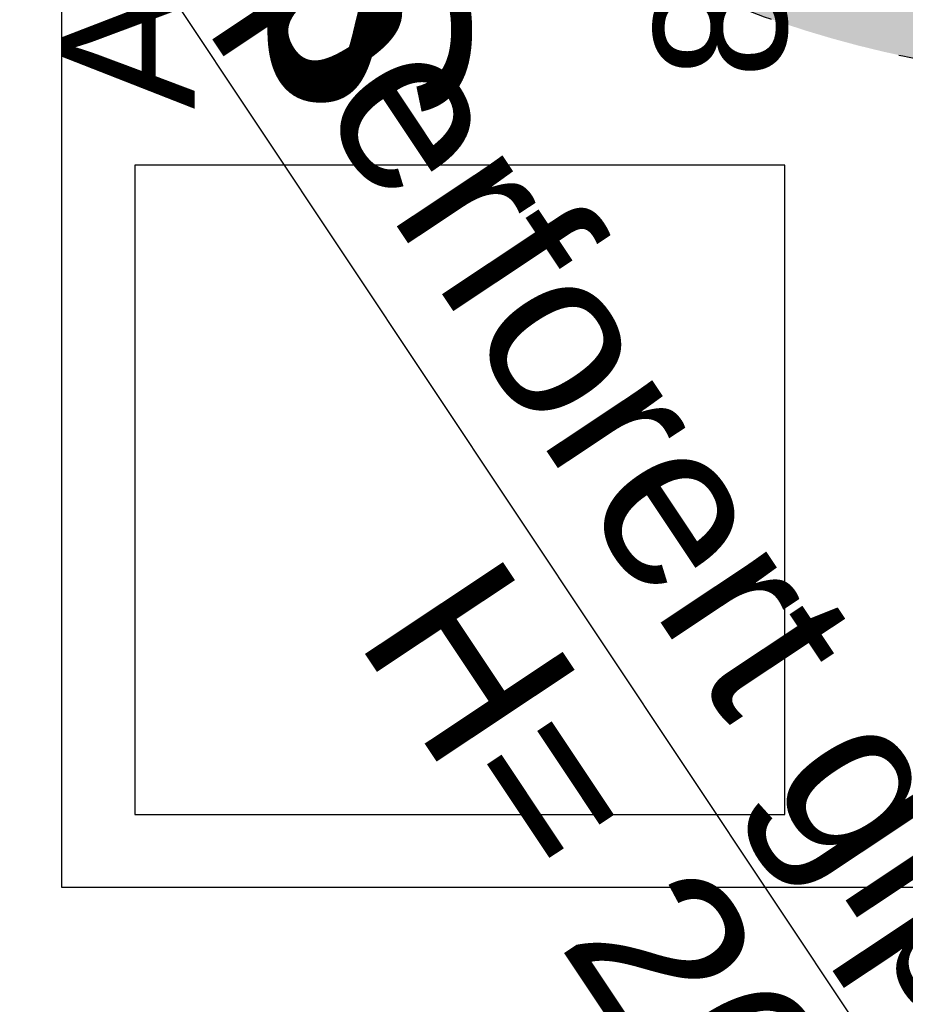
# Model space of a CAD drawing. Header units: millimetres. Extents: x -173281 to 144469, y -85977 to 83288.
# Tile 45 of 88: x -72770 to -72102, y -43380 to -42637. Entities that reach past the tile are written whole.
import ezdxf
from ezdxf.enums import TextEntityAlignment as Align

# ---------------------------------------------------------------- set-up
doc = ezdxf.new("R2010")
doc.units = ezdxf.units.MM
doc.header["$LTSCALE"] = 0.5
doc.header["$MEASUREMENT"] = 0
doc.linetypes.add('PLINE', pattern=[0])
doc.linetypes.add('Stipling', pattern=[400, 200, -200])
for name, color, linetype in [('256- Faste himlinger og overflatebehandling(Nye konstruksjoner)', 7, 'Continuous'), ('279- Annet fast inventar(Nye konstruksjoner)', 7, 'Continuous'), ('862- M___Nettoareal(Nye konstruksjoner)', 7, 'Continuous'), ('862- M___Nettoareal(Tekst)(Nye konstruksjoner)', 7, 'Continuous')]:
    doc.layers.add(name, color=color, linetype=linetype)
doc.styles.add('GENERATED_STYLE_1', font='arial.ttf')

# ---------------------------------------------------------------- blocks, each defined once
blk = doc.blocks.new('Song_kontor_A-126_130', base_point=(-72463.16, -42127.26))
at = {"layer": '862- M___Nettoareal(Tekst)(Nye konstruksjoner)', "insert": (-72321.02, -42681.93), "char_height": 100, "attachment_point": 1, "rotation": 90, "style": 'GENERATED_STYLE_1'}
blk.add_mtext('\\A1;{\\pql;\\pt0,12050;\\fArial|b0|i0|c0|p0;\\W1.000000;8,9\\fArial|b0|i0|c0|p0;\\W1.000000;\\A1{\\H.66x;\\S^  ;}\\fArial|b0|i0|c0|p0;\\W1.000000; m\\fArial|b0|i0|c0|p0;\\W1.000000;\\A1{\\H.66x;\\S2^  ;}}', dxfattribs=at)
at = {"layer": '862- M___Nettoareal(Tekst)(Nye konstruksjoner)', "style": 'GENERATED_STYLE_1'}
for tag, height, p in [('DUMMY_862', 150, (-72581.02, -41572.59)), ('ROOM_NAME', 150, (-72581.02, -42716.21)), ('DUMMY_861', 100, (-72738.16, -42315.97)), ('ROOM_NUMBER', 100, (-72738.16, -42704.78)), ('DUMMY_863', 100, (-72345.3, -42681.93))]:
    blk.add_attdef(tag, text='', height=height, rotation=90, dxfattribs=at).set_placement(p, align=Align.TOP_LEFT)
blk = doc.blocks.new('Skilt handikap[256]', base_point=(-72738.16, -42681.93))
at = {"layer": '279- Annet fast inventar(Nye konstruksjoner)', "linetype": 'Continuous'}
blk.add_hatch(color=256, dxfattribs=at).paths.add_polyline_path([(-71138.16, -41881.93, 1), (-72738.16, -41881.93, 1)])
at = {"layer": '279- Annet fast inventar(Nye konstruksjoner)', "linetype": 'Stipling', "flags": 128}
blk.add_lwpolyline([(-71138.16, -41881.93, 1), (-72738.16, -41881.93, 1)], format="xyb", close=True, dxfattribs=at)

msp = doc.modelspace()

# ---------------------------------------------------------------- linework, layer by layer
at = {"layer": '256- Faste himlinger og overflatebehandling(Nye konstruksjoner)', "linetype": 'PLINE'}
msp.add_line((-71138.16, -44899.41), (-73674.83, -41086.93), dxfattribs=at)
for points in [[(-72738.16, -43291.93), (-72738.16, -41491.93), (-71538.16, -41491.93), (-71538.16, -43291.93)], [(-72683.16, -43236.93), (-72193.16, -43236.93), (-72193.16, -42746.93), (-72683.16, -42746.93)]]:
    msp.add_lwpolyline(points, close=True, dxfattribs=at)

# ---------------------------------------------------------------- block references
at = {"layer": '279- Annet fast inventar(Nye konstruksjoner)', "linetype": 'PLINE'}
msp.add_blockref('Skilt handikap[256]', (-72738.16, -42681.93), dxfattribs=at)
at = {"layer": '862- M___Nettoareal(Nye konstruksjoner)', "linetype": 'Continuous'}
ref = msp.add_blockref('Song_kontor_A-126_130', (-72463.16, -42127.26), dxfattribs=at)
ref.add_attrib('ROOM_NAME', 'Song/kontor', dxfattribs={"layer": '862- M___Nettoareal(Tekst)(Nye konstruksjoner)', "color": 7, "height": 150, "rotation": 90, "style": 'GENERATED_STYLE_1'}).set_placement((-72581.02, -42716.21), align=Align.TOP_LEFT)
ref.add_attrib('ROOM_NUMBER', 'A-126', dxfattribs={"layer": '862- M___Nettoareal(Tekst)(Nye konstruksjoner)', "color": 7, "height": 100, "rotation": 90, "style": 'GENERATED_STYLE_1'}).set_placement((-72738.16, -42704.78), align=Align.TOP_LEFT)

# ---------------------------------------------------------------- texts
at = {"layer": '256- Faste himlinger og overflatebehandling(Nye konstruksjoner)', "linetype": 'Continuous', "char_height": 125, "rotation": 303.63821, "style": 'GENERATED_STYLE_1'}
for s, insert, attachment_point in [('\\A1;{\\pql;\\fArial|b0|i0|c0|p0;\\W1.000000;Skråande\\fArial|b0|i0|c0|p0;\\W1.000000; perforert gipshimling}', (-72936.81, -41889.54), 1), ('\\A1;{\\pql;\\fArial|b0|i0|c0|p0;\\W1.000000;H= 2\\fArial|b0|i0|c0|p0;\\W1.000000;60\\fArial|b0|i0|c0|p0;\\W1.000000;0-2700}', (-72519.14, -43104.88), 7)]:
    msp.add_mtext(s, dxfattribs=dict(at, insert=insert, attachment_point=attachment_point))

doc.saveas('drawing.dxf')
